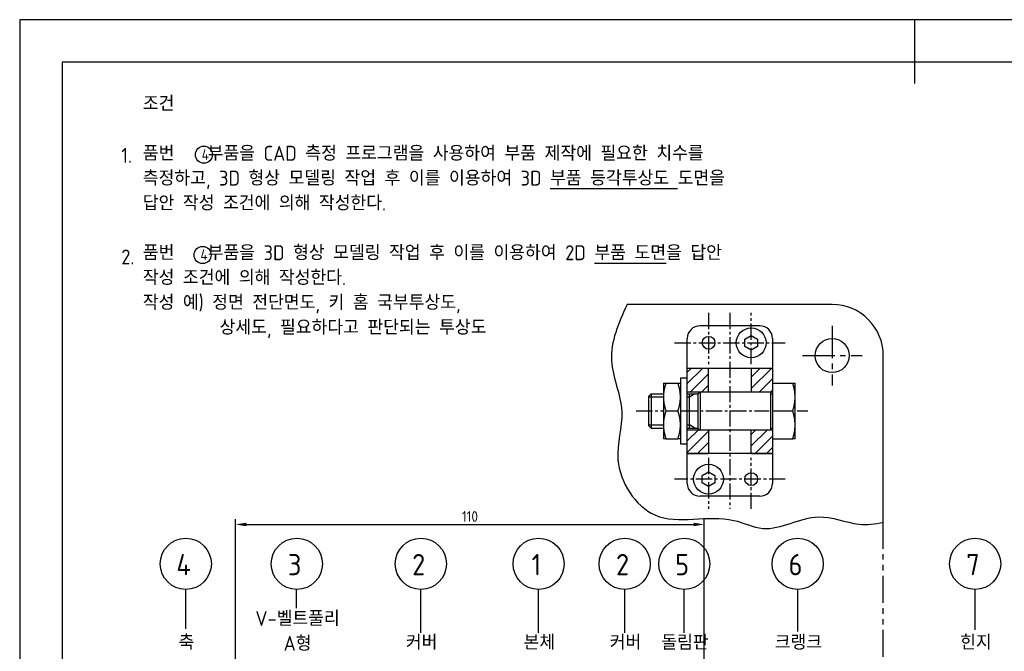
# Model space of a CAD drawing. Header units: millimetres. Extents: x 0 to 420, y 0 to 297.
# Tile 3 of 4: x 0 to 231, y 149 to 297. Entities that reach past the tile are written whole.
import ezdxf
from ezdxf.enums import TextEntityAlignment as Align

# ---------------------------------------------------------------- set-up
doc = ezdxf.new("R2010")
doc.units = ezdxf.units.MM
doc.header["$LTSCALE"] = 0.4
doc.linetypes.add('CENTER2', pattern=[28.575, 19.05, -3.175, 3.175, -3.175])
doc.linetypes.add('PHANTOM2', pattern=[31.75, 15.875, -3.175, 3.175, -3.175, 3.175, -3.175])
for name, color, linetype in [('가는선', 1, 'Continuous'), ('가상선', 1, 'PHANTOM2'), ('문자', 2, 'Continuous'), ('외형선', 3, 'Continuous'), ('윤곽선', 5, 'Continuous'), ('중심선', 1, 'CENTER2')]:
    doc.layers.add(name, color=color, linetype=linetype)
doc.styles.get("Standard").update_dxf_attribs({"font": 'isocp.shx', "bigfont": 'whgtxt.shx'})
doc.dimstyles.new('ISO-25', dxfattribs={"dimtxt": 2.5, "dimasz": 2.5, "dimexe": 1.25, "dimexo": 0.625, "dimtad": 1, "dimdec": 4, "dimtxsty": 'Standard', "dimcen": 2.5, "dimadec": 4, "dimazin": 2, "dimtfac": 1, "dimtdec": 4, "dimtmove": 0, "dimatfit": 3, "dimfxl": 1, "dimarcsym": 0})

# ---------------------------------------------------------------- blocks, each defined once
blk = doc.blocks.new('*U2')
at = {"layer": '가는선'}
h = blk.add_hatch(dxfattribs=at)
h.set_pattern_fill('ANSI31', color=256, scale=0.6)
h.set_pattern_definition([(45, (0, 14.524), (-1.347038, 1.347038), [])])
h.paths.add_polyline_path([(161.65, 215.16), (156.65, 215.16), (156.65, 209.65), (161.65, 209.65)])
h.paths.add_polyline_path([(176.65, 215.16), (171.65, 215.16), (171.65, 209.65), (176.65, 209.65)])
h.paths.add_polyline_path([(176.65, 200.67), (171.65, 200.67), (171.65, 195.16), (176.65, 195.16)])
h.paths.add_polyline_path([(161.65, 200.67), (156.65, 200.67), (156.65, 195.16), (161.65, 195.16)])
for p, q in [((38.97, 154.01), (38.97, 163.28)), ((64.99, 158.9), (64.99, 163.28)), ((94.14, 153.12), (94.14, 163.28)), ((121.76, 153.1), (121.76, 163.28)), ((141.97, 153.12), (141.97, 163.28)), ((155.94, 153.12), (155.94, 163.28)), ((182.56, 153.43), (182.56, 163.28)), ((224.19, 153.83), (224.19, 163.28))]:
    blk.add_line(p, q)
for centre in [(43.22, 265.32), (42.93, 241.77)]:
    blk.add_circle(centre, 2)
at = {"layer": 'Defpoints'}
blk.add_lwpolyline([(0, 0), (420, 0), (420, 297), (0, 297)], close=True, dxfattribs=at)
at = {"layer": '가는선'}
for p, q in [((151.05, 208.42), (147.65, 208.42)), ((157.15, 208.42), (156.65, 208.42)), ((158.44, 209.16), (157.15, 208.42)), ((147.65, 201.9), (151.05, 201.9)), ((156.65, 201.9), (157.15, 201.9)), ((158.44, 201.16), (157.15, 201.9))]:
    blk.add_line(p, q, dxfattribs=at)
blk.add_open_spline([(142.51, 230.16), (140.56, 225.79), (136.87, 217.53), (142.91, 205.31), (138.17, 192.47), (148.75, 176.13), (164.07, 181.93), (176.31, 175.65), (186.23, 182.36), (195.68, 178.08), (200.74, 178.6), (202.65, 179.02)], degree=3, knots=[0, 0, 0, 0, 13.665777, 25.856647, 37.215638, 52.81792, 71.366661, 78.421947, 91.79042, 101.382494, 107.241098, 107.241098, 107.241098, 107.241098], dxfattribs=at)
at = {"layer": '가상선'}
blk.add_line((202.65, 45.82), (202.65, 179.02), dxfattribs=at)
at = {"layer": '외형선'}
for p, q in [((210, 297), (210, 282)), ((190.65, 230.16), (142.51, 230.16)), ((173.65, 225.16), (159.65, 225.16)), ((156.65, 188.16), (156.65, 222.16)), ((170.15, 222.03), (171.65, 222.89)), ((170.15, 220.29), (170.15, 222.03)), ((171.65, 222.89), (173.15, 222.03)), ((173.15, 222.03), (173.15, 220.29)), ((176.65, 222.16), (176.65, 188.16)), ((171.65, 219.43), (170.15, 220.29)), ((173.15, 220.29), (171.65, 219.43)), ((202.65, 179.02), (202.65, 218.16)), ((161.65, 215.16), (156.65, 215.16)), ((176.65, 215.16), (156.65, 215.16)), ((161.65, 209.65), (161.65, 215.16)), ((171.65, 215.16), (171.65, 209.65)), ((176.65, 215.16), (171.65, 215.16)), ((155.05, 212.91), (155.05, 197.41)), ((155.05, 212.91), (156.65, 212.91)), ((151.05, 211.66), (151.05, 198.66)), ((151.63, 211.66), (154.47, 211.66)), ((176.65, 211.66), (181.4, 211.66)), ((181.95, 198.66), (181.95, 211.66)), ((147.65, 208.66), (148.15, 209.16)), ((147.65, 201.66), (147.65, 208.66)), ((148.15, 209.16), (148.15, 201.16)), ((148.15, 209.16), (151.05, 209.16)), ((156.65, 209.65), (176.65, 209.65)), ((156.65, 209.16), (159.15, 209.16)), ((157.15, 201.16), (157.15, 209.16)), ((159.15, 209.16), (159.64, 209.65)), ((159.15, 209.16), (159.15, 201.16)), ((159.65, 209.65), (159.65, 200.67)), ((176.15, 209.65), (176.15, 200.67)), ((176.15, 209.16), (176.65, 209.16)), ((151.63, 205.16), (154.47, 205.16)), ((176.65, 205.16), (181.4, 205.16)), ((147.65, 201.66), (148.15, 201.16)), ((148.15, 201.16), (151.05, 201.16)), ((156.65, 201.16), (159.15, 201.16)), ((159.15, 201.16), (159.64, 200.67)), ((176.15, 201.16), (176.65, 201.16)), ((176.65, 200.67), (156.65, 200.67)), ((161.65, 200.67), (161.65, 195.16)), ((171.65, 195.16), (171.65, 200.67)), ((151.63, 198.66), (154.47, 198.66)), ((155.05, 197.41), (156.65, 197.41)), ((176.65, 198.66), (181.4, 198.66)), ((156.65, 195.16), (161.65, 195.16)), ((176.65, 195.16), (156.65, 195.16)), ((171.65, 195.16), (176.65, 195.16)), ((160.15, 190.03), (161.65, 190.89)), ((160.15, 188.29), (160.15, 190.03)), ((161.65, 190.89), (163.15, 190.03)), ((163.15, 190.03), (163.15, 188.29)), ((161.65, 187.43), (160.15, 188.29)), ((163.15, 188.29), (161.65, 187.43)), ((173.65, 185.16), (159.65, 185.16))]:
    blk.add_line(p, q, dxfattribs=at)
for centre, radius in [((171.65, 221.16), 3.5), ((161.65, 221.16), 1.5), ((190.65, 218.16), 4), ((161.65, 189.16), 3.5), ((171.65, 189.16), 1.5), ((38.97, 169.28), 6), ((65.03, 169.28), 6), ((94.14, 169.28), 6), ((121.76, 169.28), 6), ((141.97, 169.28), 6), ((155.94, 169.28), 6), ((182.56, 169.28), 6), ((224.19, 169.28), 6)]:
    blk.add_circle(centre, radius, dxfattribs=at)
for centre, radius, start, end in [((190.65, 218.16), 12, 0, 90), ((159.65, 222.16), 3, 90, 180), ((173.65, 222.16), 3, 0, 90), ((159.65, 188.16), 3, 180, 270), ((173.65, 188.16), 3, 270, 0)]:
    blk.add_arc(centre, radius, start, end, dxfattribs=at)
for points, weights in [([(151.63, 211.66), (151.05, 209.92), (151.05, 208.41)], [1, 1.0379548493, 1]), ([(151.05, 211.66), (151.05, 211.66), (151.63, 211.66)], [1, 1.0379548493, 1]), ([(155.05, 208.41), (155.05, 209.92), (154.47, 211.66)], [1, 1.0379548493, 1]), ([(154.47, 211.66), (155.05, 211.66), (155.05, 211.66)], [1, 1.0379548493, 1]), ([(181.4, 211.66), (181.92, 211.66), (181.95, 211.66)], [1, 1.03242818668, 1]), ([(181.95, 208.64), (181.92, 210.04), (181.4, 211.66)], [1, 1.03242818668, 1]), ([(151.05, 208.41), (151.05, 206.9), (151.63, 205.16)], [1, 1.0379548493, 1]), ([(154.47, 205.16), (155.05, 206.9), (155.05, 208.41)], [1, 1.0379548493, 1]), ([(181.4, 205.16), (181.92, 206.78), (181.95, 208.18)], [1, 1.03242818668, 1]), ([(151.63, 205.16), (151.05, 203.42), (151.05, 201.91)], [1, 1.0379548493, 1]), ([(155.05, 201.91), (155.05, 203.42), (154.47, 205.16)], [1, 1.0379548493, 1]), ([(181.95, 202.14), (181.92, 203.54), (181.4, 205.16)], [1, 1.03242818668, 1]), ([(151.05, 201.91), (151.05, 200.4), (151.63, 198.66)], [1, 1.0379548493, 1]), ([(154.47, 198.66), (155.05, 200.4), (155.05, 201.91)], [1, 1.0379548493, 1]), ([(181.4, 198.66), (181.92, 200.28), (181.95, 201.68)], [1, 1.03242818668, 1]), ([(151.63, 198.66), (151.05, 198.66), (151.05, 198.66)], [1, 1.0379548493, 1]), ([(155.05, 198.66), (155.05, 198.66), (154.47, 198.66)], [1, 1.0379548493, 1]), ([(181.95, 198.66), (181.92, 198.66), (181.4, 198.66)], [1, 1.03242818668, 1])]:
    blk.add_rational_spline(points, weights, degree=2, dxfattribs=at)
at = {"layer": '윤곽선'}
blk.add_lwpolyline([(10, 10), (410, 10), (410, 287), (10, 287)], close=True, dxfattribs=at)
at = {"layer": '중심선', "ltscale": 0.5}
for p, q in [((161.65, 228.16), (161.65, 216.16)), ((166.65, 228.16), (166.65, 182.16)), ((171.65, 216.16), (171.65, 228.16)), ((153.65, 221.16), (179.65, 221.16)), ((144.65, 205.16), (150.89, 205.16)), ((155.29, 205.16), (175.87, 205.16)), ((182.44, 205.16), (184.95, 205.16)), ((161.65, 194.16), (161.65, 182.16)), ((171.65, 182.16), (171.65, 194.16)), ((179.65, 189.16), (153.65, 189.16))]:
    blk.add_line(p, q, dxfattribs=at)
at = {"layer": '중심선'}
for p, q in [((190.65, 225.16), (190.65, 211.16)), ((183.65, 218.16), (197.65, 218.16))]:
    blk.add_line(p, q, dxfattribs=at)
for s, insert, char_height, width, attachment_point in [('\\A1;조건\\P\\P품번 {\\fGulim|b0|i0|c129|p50;   } 부품을 CAD 측정 프로그램을 사용하여 부품 제작에 필요한 치수를 측정하고, 3D 형상 모델링 작업 후 이를 이용하여 3D {\\L부품 등각투상도} 도면을 답안 작성 조건에 의해 작성한다.\\P\\P품번 {\\fGulim|b0|i0|c129|p50;   } 부품을 3D 형상 모델링 작업 후 이를 이용하여 2D {\\L부품 도면}을 답안 작성 조건에 의해 작성한다.\\P작성 예) 정면 전단면도, 키 홈 국부투상도,\\P         상세도, 필요하다고 판단되는 투상도', (28.89, 250.65), 3.5, 137.1323, 4), ('\\A1;1.', (23.84, 265.16), 3.5, 138.2804, 4), ('4', (42.71, 266.61), 2.5, 11.5937, 1), ('\\A1;2.', (23.84, 241.3), 3.5, 138.2804, 4), ('4', (42.42, 243.07), 2.5, 11.5937, 1)]:
    blk.add_mtext(s, dxfattribs=dict(insert=insert, char_height=char_height, width=width, attachment_point=attachment_point))
at = {"layer": '문자'}
for s, p in [('4', (38.46, 169.1)), ('3', (64.52, 169.1)), ('2', (93.62, 169.1)), ('1', (121.25, 169.1)), ('2', (141.46, 169.1)), ('5', (155.43, 169.1)), ('6', (182.05, 169.1)), ('7', (223.68, 169.1))]:
    blk.add_text(s, height=5, dxfattribs=at).set_placement(p, align=Align.MIDDLE_CENTER)
at = {"layer": '문자', "char_height": 3.5, "width": 45.8098, "attachment_point": 5}
for s, insert in [('V-벨트풀리\\PA형', (65.21, 153.53)), ('축', (39.14, 150.86)), ('커버', (94.31, 150.86)), ('본체', (121.94, 150.86)), ('커버', (142.14, 150.86)), ('돌림판', (156.11, 150.86)), ('크랭크', (182.73, 150.86)), ('힌지', (224.36, 150.86))]:
    blk.add_mtext(s, dxfattribs=dict(at, insert=insert))
blk = doc.blocks.new('*D3')
at = {"color": 0, "lineweight": -2, "transparency": 16777216}
for p, q in [((50.65, 99.44), (50.65, 179.77)), ((53.15, 178.52), (158.15, 178.52)), ((160.65, 99.44), (160.65, 179.77))]:
    blk.add_line(p, q, dxfattribs=at)
at = {"color": 0, "transparency": 16777216}
for points in [[(53.15, 178.94), (53.15, 178.11), (50.65, 178.52)], [(158.15, 178.94), (158.15, 178.11), (160.65, 178.52)]]:
    blk.add_solid(points, dxfattribs=at)
at = {"layer": 'Defpoints', "color": 0, "transparency": 16777216}
for p in [(160.65, 178.52), (50.65, 98.82), (160.65, 98.82)]:
    blk.add_point(p, dxfattribs=at)
at = {"color": 0, "transparency": 16777216, "insert": (105.65, 180.4), "char_height": 2.5, "attachment_point": 5}
blk.add_mtext('110', dxfattribs=at)
blk = doc.blocks.new('_DotSmall')
at = {"color": 0, "linetype": 'ByBlock', "const_width": 0.5}
blk.add_lwpolyline([(-0.0625, 0, 1), (0.0625, 0, 1)], format="xyb", close=True, dxfattribs=at)

msp = doc.modelspace()

# ---------------------------------------------------------------- block references
msp.add_blockref('*U2', (0, 0))

# ---------------------------------------------------------------- dimensions: what is measured, and where the dimension line sits
dim = msp.add_linear_dim(base=(160.65217, 178.52455), p1=(50.65217, 98.8169), p2=(160.65217, 98.8169), dimstyle='ISO-25', override={"dimldrblk": 'DotSmall'})
dim.commit()
dim.dimension.update_dxf_attribs({"geometry": '*D3', "text_midpoint": (105.65217, 180.39955)})

doc.saveas('drawing.dxf')
